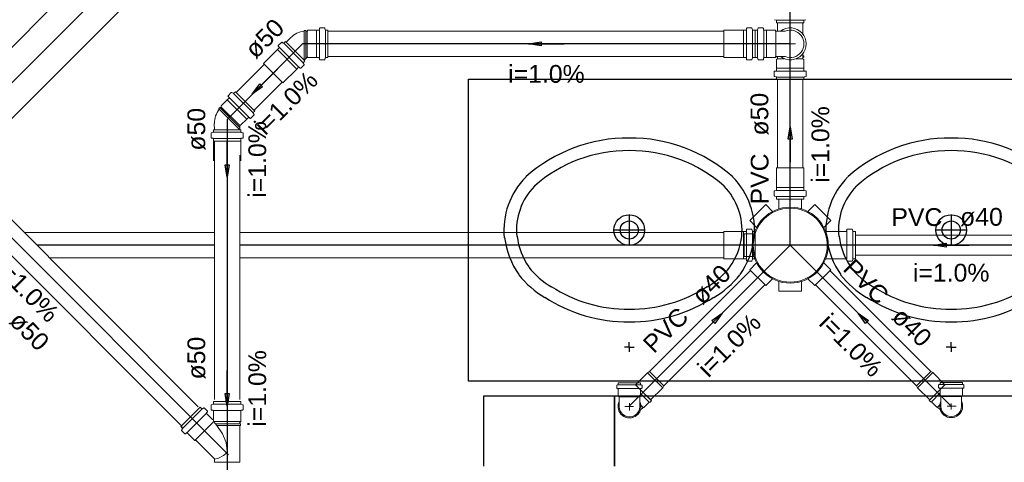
# Model space of a CAD drawing. Header units: millimetres. Extents: x 0 to 354, y 0 to 59.
# Tile 75 of 84: x 287.93 to 295.76, y 37.62 to 41.13. Entities that reach past the tile are written whole.
import ezdxf

# ---------------------------------------------------------------- set-up
doc = ezdxf.new("R2010")
doc.units = ezdxf.units.MM
for name, color, linetype, lineweight in [('AP-Colunas', 196, 'Continuous', 30), ('CV-Sentido tubo', 32, 'Continuous', 20), ('CV-Seção tubo', 32, 'Continuous', 20), ('CV-Textos tubo', 1, 'Continuous', 20), ('CV-Tubos detalhe', 32, 'Continuous', 30), ('Simbolos', 3, 'Continuous', 20), ('SIMBOLOS INT', 1, 'Continuous', 30), ('SIMBOLOS-INT', 1, 'Continuous', 20), ('Simbolos_int', 1, 'Continuous', 5), ('TQ-Sentido tubo', 32, 'Continuous', 20), ('TQ-Seção tubo', 32, 'Continuous', 20), ('TQ-Textos tubo', 1, 'Continuous', 20), ('TQ-Tubos detalhe', 32, 'Continuous', 30)]:
    doc.layers.add(name, color=color, linetype=linetype, lineweight=lineweight)
doc.styles.add('Arial', font='arial.ttf')
doc.styles.get("Standard").update_dxf_attribs({"font": 'arial.ttf'})
doc.dimstyles.get("Standard").update_dxf_attribs({"dimtxt": 0.18, "dimasz": 0.18, "dimexe": 0.18, "dimexo": 0.0625, "dimgap": 0.09, "dimtad": 0, "dimtih": 1, "dimtoh": 1, "dimdec": 4, "dimzin": 0, "dimdsep": 46, "dimtxsty": 'Standard', "dimcen": 0.09, "dimadec": 0, "dimazin": 0, "dimtfac": 1, "dimtdec": 4, "dimtofl": 0, "dimtmove": 0, "dimatfit": 3, "dimfxl": 1, "dimtolj": 1, "dimtzin": 0, "dimarcsym": 0})

msp = doc.modelspace()

# ---------------------------------------------------------------- linework, layer by layer
at = {"color": 1}
for p, q in [((292.6627, 38.1413), (291.6217, 38.1413)), ((291.6217, 38.1413), (291.6217, 37.5833)), ((292.6627, 37.5833), (292.6627, 38.1413)), ((303.4207, 38.1413), (292.6627, 38.1413)), ((292.6627, 38.1413), (292.6627, 37.5833))]:
    msp.add_line(p, q, dxfattribs=at)
at = {"layer": 'AP-Colunas'}
msp.add_lwpolyline([(291.5017, 38.2613), (291.5017, 40.6613), (299.1817, 40.6613), (299.1817, 38.2613), (291.5017, 38.2613)], close=True, dxfattribs=at)
at = {"layer": 'CV-Seção tubo'}
for p, q in [((283.4959, 43.9123), (289.352, 38.0566)), ((283.3547, 43.7709), (289.2253, 37.8995)), ((293.5317, 41.0413), (290.3837, 41.0413)), ((293.5317, 40.8413), (290.3837, 40.8413)), ((289.8767, 40.7781), (289.6537, 40.5548)), ((290.0187, 40.6367), (289.7957, 40.4134)), ((289.4817, 40.1675), (289.4817, 38.1153)), ((289.6817, 40.0558), (289.6817, 38.1153)), ((289.4817, 39.4413), (287.9673, 39.4413)), ((291.5017, 39.4413), (289.6817, 39.4413)), ((293.5317, 39.4413), (290.3837, 39.4413)), ((289.4817, 39.2413), (288.1673, 39.2413)), ((291.5017, 39.2413), (289.6817, 39.2413)), ((293.5317, 39.2413), (290.3837, 39.2413))]:
    msp.add_line(p, q, dxfattribs=at)
at = {"layer": 'CV-Tubos detalhe'}
for p, q in [((281.6035, 45.6633), (289.5817, 37.6851)), ((290.1817, 40.9413), (289.5817, 40.3413)), ((294.0597, 40.9413), (290.1817, 40.9413)), ((289.5817, 40.3413), (289.5817, 39.7023)), ((289.5817, 39.7023), (289.5817, 38.7023)), ((289.4817, 39.3413), (288.0673, 39.3413)), ((290.1817, 39.3413), (289.6817, 39.3413)), ((294.0597, 39.3413), (290.1817, 39.3413)), ((289.5817, 38.7023), (289.5817, 37.7023)), ((289.5817, 37.7023), (289.5817, 36.7023))]:
    msp.add_line(p, q, dxfattribs=at)
at = {"layer": 'Simbolos'}
for p, q in [((293.9357, 41.1333), (293.9477, 41.1303)), ((293.9507, 41.1093), (293.9507, 41.1263)), ((294.1687, 41.1093), (293.9507, 41.1093)), ((293.9587, 41.0423), (293.9587, 41.1093)), ((294.1607, 41.0183), (294.1607, 41.1093)), ((294.1687, 41.1093), (294.1687, 41.1263)), ((294.1837, 41.1333), (294.1717, 41.1303)), ((290.1947, 41.0423), (290.1957, 41.0483)), ((290.2067, 41.0483), (290.1957, 41.0483)), ((290.2077, 41.0423), (290.2067, 41.0483)), ((290.2177, 41.0423), (290.2077, 41.0423)), ((290.2247, 41.0503), (290.2177, 41.0423)), ((290.2927, 41.0503), (290.2247, 41.0503)), ((290.3117, 41.0503), (290.2927, 41.0503)), ((290.3167, 41.0653), (290.3157, 41.0543)), ((290.3557, 41.0683), (290.3207, 41.0683)), ((290.3597, 41.0653), (290.3627, 41.0533)), ((290.3837, 41.0503), (290.3667, 41.0503)), ((290.3837, 41.0503), (290.3837, 40.8323)), ((293.6877, 41.0503), (293.5317, 41.0503)), ((293.6887, 41.0503), (293.6877, 41.0503)), ((293.7077, 41.0503), (293.6887, 41.0503)), ((293.7127, 41.0653), (293.7117, 41.0543)), ((293.7517, 41.0683), (293.7167, 41.0683)), ((293.7557, 41.0653), (293.7587, 41.0533)), ((293.7797, 41.0503), (293.7627, 41.0503)), ((293.7797, 40.8323), (293.7797, 41.0503)), ((293.7797, 41.0503), (293.7967, 41.0503)), ((293.7797, 41.0503), (293.7797, 40.8323)), ((293.8037, 41.0653), (293.8007, 41.0533)), ((293.8077, 41.0683), (293.8427, 41.0683)), ((293.8467, 41.0653), (293.8477, 41.0543)), ((293.8517, 41.0503), (293.8707, 41.0503)), ((293.8707, 41.0503), (293.8717, 41.0503)), ((293.8717, 41.0503), (293.9387, 41.0503)), ((293.9387, 41.0503), (293.9457, 41.0423)), ((293.9457, 41.0423), (294.0187, 41.0423)), ((290.0137, 40.9528), (289.9887, 40.928)), ((290.0187, 40.9535), (290.0287, 40.9471)), ((290.0457, 40.9598), (290.0337, 40.9478)), ((290.0457, 40.9598), (290.2007, 40.8057)), ((290.0867, 40.9903), (290.0517, 40.9543)), ((289.9807, 40.8948), (289.8707, 40.7845)), ((289.9817, 40.8955), (289.9807, 40.8948)), ((289.9957, 40.9089), (289.9817, 40.8955)), ((289.9877, 40.9231), (289.9957, 40.9146)), ((290.2007, 40.8057), (290.1887, 40.7937)), ((290.2177, 40.8343), (290.1947, 40.8113)), ((290.2247, 40.8323), (290.2237, 40.8343)), ((290.2927, 40.8323), (290.2247, 40.8323)), ((290.3117, 40.8323), (290.2927, 40.8323)), ((290.3167, 40.8173), (290.3157, 40.8283)), ((290.3557, 40.8143), (290.3207, 40.8143)), ((290.3597, 40.8173), (290.3627, 40.8293)), ((290.3837, 40.8323), (290.3667, 40.8323)), ((293.6877, 40.8323), (293.5317, 40.8323)), ((293.6887, 40.8323), (293.6877, 40.8323)), ((293.7077, 40.8323), (293.6887, 40.8323)), ((293.7127, 40.8173), (293.7117, 40.8283)), ((293.7517, 40.8143), (293.7167, 40.8143)), ((293.7557, 40.8173), (293.7587, 40.8293)), ((293.7797, 40.8323), (293.7627, 40.8323)), ((293.7797, 40.8323), (293.7967, 40.8323)), ((293.8037, 40.8173), (293.8007, 40.8293)), ((293.8077, 40.8143), (293.8427, 40.8143)), ((293.8467, 40.8173), (293.8477, 40.8283)), ((293.8517, 40.8323), (293.8707, 40.8323)), ((293.8707, 40.8323), (293.8717, 40.8323)), ((293.8717, 40.8323), (293.9387, 40.8323)), ((293.9387, 40.8323), (293.9457, 40.8403)), ((293.9457, 40.8403), (294.0187, 40.8403)), ((293.9507, 40.8163), (293.9587, 40.8233)), ((293.9507, 40.7483), (293.9507, 40.8163)), ((293.9527, 40.8343), (293.9527, 40.8403)), ((293.9587, 40.8333), (293.9527, 40.8343)), ((293.9587, 40.8233), (293.9587, 40.8403)), ((294.1607, 40.8233), (294.1607, 40.8643)), ((294.1607, 40.8463), (294.1667, 40.8453)), ((294.1607, 40.8333), (294.1667, 40.8343)), ((294.1687, 40.8163), (294.1607, 40.8233)), ((294.1667, 40.8343), (294.1667, 40.8453)), ((294.1687, 40.7483), (294.1687, 40.8163)), ((290.1357, 40.7406), (290.0247, 40.6303)), ((290.1497, 40.7548), (290.1357, 40.7413)), ((290.1357, 40.7413), (290.1357, 40.7406)), ((290.1637, 40.7477), (290.1547, 40.7548)), ((290.1927, 40.7732), (290.1687, 40.7484)), ((290.1937, 40.7781), (290.1877, 40.7887)), ((293.9327, 40.6853), (293.9327, 40.7203)), ((293.9357, 40.7243), (293.9467, 40.7253)), ((293.9507, 40.7293), (293.9507, 40.7483)), ((294.1687, 40.7293), (294.1687, 40.7483)), ((294.1837, 40.7243), (294.1727, 40.7253)), ((294.1867, 40.6853), (294.1867, 40.7203)), ((293.9357, 40.6813), (293.9477, 40.6783)), ((293.9507, 40.6573), (293.9507, 40.6743)), ((294.1687, 40.6573), (293.9507, 40.6573)), ((294.1687, 40.6573), (294.1687, 40.6743)), ((294.1837, 40.6813), (294.1717, 40.6783)), ((289.6477, 40.5612), (289.6357, 40.5492)), ((289.6477, 40.5612), (289.8017, 40.407)), ((289.5827, 40.4968), (289.5347, 40.4488)), ((289.5967, 40.5103), (289.5827, 40.4968)), ((289.6147, 40.5541), (289.5897, 40.5294)), ((289.5897, 40.5244), (289.5967, 40.5159)), ((289.6197, 40.5548), (289.6307, 40.5485)), ((289.5237, 40.4346), (289.5157, 40.4268)), ((289.5197, 40.4219), (289.5157, 40.4268)), ((289.5287, 40.4311), (289.5237, 40.4346)), ((289.5357, 40.4381), (289.5287, 40.4311)), ((289.5347, 40.4488), (289.5357, 40.4381)), ((289.8017, 40.407), (289.7897, 40.395)), ((289.7377, 40.3427), (289.6887, 40.2946)), ((289.7507, 40.3561), (289.7377, 40.3427)), ((289.7647, 40.349), (289.7567, 40.3561)), ((289.7947, 40.3745), (289.7697, 40.3498)), ((289.7957, 40.3795), (289.7887, 40.3901)), ((289.4727, 40.2585), (289.6907, 40.2585)), ((289.4727, 40.2585), (289.4727, 40.2415)), ((289.4797, 40.3087), (289.4807, 40.2585)), ((289.6827, 40.2911), (289.6827, 40.2585)), ((289.6887, 40.2946), (289.6867, 40.2953)), ((289.6907, 40.2585), (289.6907, 40.2415)), ((289.4547, 40.2305), (289.4547, 40.1955)), ((289.4577, 40.2345), (289.4697, 40.2375)), ((289.4577, 40.1915), (289.4687, 40.1905)), ((289.4727, 40.1865), (289.4727, 40.1675)), ((289.6907, 40.1865), (289.6907, 40.1675)), ((289.7057, 40.2345), (289.6937, 40.2375)), ((289.7057, 40.1915), (289.6947, 40.1905)), ((289.7087, 40.2305), (289.7087, 40.1955)), ((289.4727, 40.1675), (289.4727, 40.1665)), ((289.4727, 40.1665), (289.4727, 40.0105)), ((289.6907, 40.1675), (289.6907, 40.1665)), ((289.6907, 40.1665), (289.6907, 40.0105)), ((293.9507, 39.7993), (293.9507, 39.9553)), ((294.1687, 39.7993), (294.1687, 39.9553)), ((293.9507, 39.7983), (293.9507, 39.7993)), ((293.9507, 39.7793), (293.9507, 39.7983)), ((294.1687, 39.7983), (294.1687, 39.7993)), ((294.1687, 39.7793), (294.1687, 39.7983)), ((293.9327, 39.7353), (293.9327, 39.7703)), ((293.9357, 39.7743), (293.9467, 39.7753)), ((293.9357, 39.7313), (293.9477, 39.7283)), ((293.9507, 39.7073), (293.9507, 39.7243)), ((294.1687, 39.7073), (293.9507, 39.7073)), ((293.9697, 39.7073), (293.9697, 39.6293)), ((293.9697, 39.7073), (294.1497, 39.7073)), ((294.1497, 39.7073), (294.1497, 39.6293)), ((294.1687, 39.7073), (294.1687, 39.7243)), ((294.1837, 39.7313), (294.1717, 39.7283)), ((294.1837, 39.7743), (294.1727, 39.7753)), ((294.1867, 39.7353), (294.1867, 39.7703)), ((293.7377, 39.5363), (293.8647, 39.6633)), ((293.8647, 39.6633), (293.9197, 39.6083)), ((294.2547, 39.6633), (294.1997, 39.6083)), ((294.2547, 39.6633), (294.3817, 39.5363)), ((293.7127, 39.4653), (293.7117, 39.4543)), ((293.7517, 39.4683), (293.7167, 39.4683)), ((293.7377, 39.5363), (293.7927, 39.4813)), ((293.7557, 39.4653), (293.7587, 39.4533)), ((294.3817, 39.5363), (294.3267, 39.4813)), ((294.5107, 39.4653), (294.5097, 39.4543)), ((294.5497, 39.4683), (294.5147, 39.4683)), ((294.5537, 39.4653), (294.5567, 39.4533)), ((293.6877, 39.4503), (293.5317, 39.4503)), ((293.6887, 39.4503), (293.6877, 39.4503)), ((293.7077, 39.4503), (293.6887, 39.4503)), ((293.6937, 39.2513), (293.6937, 39.4313)), ((293.6937, 39.4313), (293.7717, 39.4313)), ((293.7797, 39.4503), (293.7627, 39.4503)), ((293.7797, 39.2323), (293.7797, 39.4503)), ((293.7797, 39.4503), (293.7797, 39.2323)), ((294.5057, 39.4503), (294.3407, 39.4503)), ((294.5777, 39.4503), (294.5607, 39.4503)), ((294.5777, 39.4503), (294.5777, 39.2323)), ((293.6877, 39.2323), (293.5317, 39.2323)), ((293.6887, 39.2323), (293.6877, 39.2323)), ((293.7077, 39.2323), (293.6887, 39.2323)), ((293.6937, 39.2513), (293.7717, 39.2513)), ((293.7557, 39.2173), (293.7587, 39.2293)), ((293.7797, 39.2323), (293.7627, 39.2323)), ((294.5057, 39.2323), (294.3407, 39.2323)), ((294.5537, 39.2173), (294.5567, 39.2293)), ((294.5777, 39.2323), (294.5607, 39.2323)), ((293.7127, 39.2173), (293.7117, 39.2283)), ((293.7517, 39.2143), (293.7167, 39.2143)), ((293.7377, 39.1463), (293.7927, 39.2013)), ((294.3817, 39.1463), (294.3267, 39.2013)), ((294.5107, 39.2173), (294.5097, 39.2283)), ((294.5497, 39.2143), (294.5147, 39.2143)), ((293.8647, 39.0193), (293.7377, 39.1463)), ((293.8647, 39.0193), (293.9197, 39.0743)), ((294.2547, 39.0193), (294.1997, 39.0743)), ((294.3817, 39.1463), (294.2547, 39.0193)), ((293.9697, 38.9753), (293.9697, 39.0533)), ((294.1497, 38.9753), (294.1497, 39.0533)), ((294.1497, 38.9753), (293.9697, 38.9753)), ((292.8297, 38.2314), (292.9257, 38.3275)), ((292.9257, 38.3275), (292.9417, 38.3367)), ((295.1937, 38.3279), (295.1767, 38.3371)), ((295.2897, 38.2317), (295.1937, 38.3279)), ((292.6807, 38.2253), (292.6807, 38.2063)), ((292.6837, 38.2293), (292.6897, 38.2313)), ((292.8697, 38.2473), (292.6927, 38.2473)), ((292.6927, 38.2473), (292.6927, 38.2353)), ((292.9497, 38.1112), (292.8297, 38.2314)), ((292.8697, 38.2473), (292.8697, 38.2353)), ((292.8787, 38.2293), (292.8727, 38.2313)), ((292.8817, 38.2253), (292.8817, 38.2063)), ((293.0457, 38.2073), (293.0547, 38.2236)), ((295.0727, 38.2077), (295.0637, 38.224)), ((295.2897, 38.2317), (295.1697, 38.1115)), ((295.2397, 38.2283), (295.2397, 38.2093)), ((295.2427, 38.2323), (295.2487, 38.2333)), ((295.2517, 38.2493), (295.4287, 38.2493)), ((295.2517, 38.2493), (295.2517, 38.2373)), ((295.4287, 38.2493), (295.4287, 38.2373)), ((295.4377, 38.2323), (295.4317, 38.2333)), ((295.4407, 38.2283), (295.4407, 38.2093)), ((292.6847, 38.2023), (292.6897, 38.2023)), ((292.6927, 38.1983), (292.6927, 38.1413)), ((292.6927, 38.1413), (292.6987, 38.1353)), ((292.6987, 38.0983), (292.6987, 38.1353)), ((292.8697, 38.1413), (292.8637, 38.1353)), ((292.8637, 38.0983), (292.8637, 38.1353)), ((292.8697, 38.1983), (292.8697, 38.1413)), ((292.9557, 38.1053), (292.8697, 38.1913)), ((292.8777, 38.2023), (292.8727, 38.2023)), ((292.9497, 38.1112), (293.0457, 38.2073)), ((295.1697, 38.1115), (295.0727, 38.2077)), ((295.1657, 38.1073), (295.2517, 38.1943)), ((295.2437, 38.2053), (295.2487, 38.2043)), ((295.2517, 38.2003), (295.2517, 38.1433)), ((295.2517, 38.1433), (295.2577, 38.1383)), ((295.2577, 38.1013), (295.2577, 38.1383)), ((295.4287, 38.1433), (295.4227, 38.1383)), ((295.4227, 38.1013), (295.4227, 38.1383)), ((295.4287, 38.2003), (295.4287, 38.1433)), ((295.4367, 38.2053), (295.4317, 38.2043)), ((289.3677, 38.0541), (289.2127, 37.8991)), ((289.3677, 38.0541), (289.3797, 38.0411)), ((289.4547, 38.0691), (289.4547, 38.0341)), ((289.4577, 38.0721), (289.4697, 38.0761)), ((289.6907, 38.0971), (289.4727, 38.0971)), ((289.4727, 38.0971), (289.4727, 38.0801)), ((289.6907, 38.0971), (289.6907, 38.0801)), ((289.7057, 38.0721), (289.6937, 38.0761)), ((289.7087, 38.0691), (289.7087, 38.0341)), ((292.6987, 38.0593), (292.6987, 38.0983)), ((292.8637, 38.0593), (292.8637, 38.0983)), ((292.9387, 38.0933), (292.8967, 38.0513)), ((292.9447, 38.0933), (292.9387, 38.0933)), ((292.9557, 38.1053), (292.9447, 38.0933)), ((295.1657, 38.1073), (295.1767, 38.0963)), ((295.1767, 38.0963), (295.1827, 38.0963)), ((295.1827, 38.0963), (295.2247, 38.0543)), ((295.2247, 38.0543), (295.2317, 38.0543)), ((295.2537, 38.0313), (295.2317, 38.0543)), ((295.2577, 38.0613), (295.2577, 38.1013)), ((295.4227, 38.0613), (295.4227, 38.1013)), ((289.3957, 38.0471), (289.3847, 38.0411)), ((289.4007, 38.0461), (289.4247, 38.0211)), ((289.4257, 38.0161), (289.4187, 38.0081)), ((289.4187, 38.0031), (289.4667, 37.9551)), ((289.4577, 38.0301), (289.4687, 38.0291)), ((289.4727, 38.0251), (289.4727, 38.0061)), ((289.4727, 38.0061), (289.4727, 38.0051)), ((289.4727, 38.0051), (289.4727, 37.9581)), ((289.6907, 38.0251), (289.6907, 38.0061)), ((289.6907, 38.0061), (289.6907, 38.0051)), ((289.6907, 38.0051), (289.6907, 37.9381)), ((289.7057, 38.0301), (289.6947, 38.0291)), ((292.8667, 38.0283), (292.8897, 38.0513)), ((292.8967, 38.0513), (292.8897, 38.0513)), ((289.2127, 37.8991), (289.2257, 37.8871)), ((289.6907, 37.9381), (289.6827, 37.9311)), ((289.6827, 37.9311), (289.6827, 37.9201)), ((289.6827, 37.9201), (289.6887, 37.9201)), ((289.6827, 37.9081), (289.6827, 37.6151)), ((289.6827, 37.9081), (289.6887, 37.9081)), ((289.6887, 37.9201), (289.6887, 37.9081)), ((289.2197, 37.8711), (289.2257, 37.8821)), ((289.2207, 37.8661), (289.2457, 37.8421)), ((289.2507, 37.8411), (289.2587, 37.8481)), ((289.2637, 37.8481), (289.3247, 37.7871)), ((289.3247, 37.7871), (289.3357, 37.7871)), ((289.3357, 37.7871), (289.4787, 37.6451)), ((289.4807, 37.6401), (289.4807, 37.6151))]:
    msp.add_line(p, q, dxfattribs=at)
msp.add_circle((294.0597, 39.3413), 0.302, dxfattribs=at)
for centre, radius, start, end in [((293.9467, 41.1263), 0.004, 0, 75), ((294.1727, 41.1263), 0.004, 105, 180), ((290.2197, 40.8553), 0.1893, 97.6023, 134.556), ((290.3117, 41.0543), 0.004, 270, 355), ((290.3207, 41.0643), 0.004, 90, 175), ((290.3557, 41.0643), 0.004, 15, 90), ((290.3667, 41.0543), 0.004, 195, 270), ((293.7077, 41.0543), 0.004, 270, 355), ((293.7167, 41.0643), 0.004, 90, 175), ((293.7517, 41.0643), 0.004, 15, 90), ((293.7627, 41.0543), 0.004, 195, 270), ((293.7967, 41.0543), 0.004, 270, 345), ((293.8077, 41.0643), 0.004, 90, 165), ((293.8427, 41.0643), 0.004, 5, 90), ((293.8517, 41.0543), 0.004, 185, 270), ((294.0597, 40.9413), 0.1094, 247.953, 112.047), ((290.0167, 40.9499), 0.004, 59.9996, 135), ((289.9917, 40.9252), 0.004, 135, 220), ((289.9927, 40.9118), 0.004, 315, 39.9996), ((290.0317, 40.9507), 0.004, 240, 315), ((290.2207, 40.8313), 0.004, 45, 135), ((290.3117, 40.8283), 0.004, 5, 90), ((290.3207, 40.8183), 0.004, 185, 270), ((290.3557, 40.8183), 0.004, 270, 345), ((290.3667, 40.8283), 0.004, 90, 165), ((293.7077, 40.8283), 0.004, 5.00001, 90), ((293.7167, 40.8183), 0.004, 185, 270), ((293.7517, 40.8183), 0.004, 270, 345), ((293.7627, 40.8283), 0.004, 90, 165), ((293.7967, 40.8283), 0.004, 15, 90), ((293.8077, 40.8183), 0.004, 195, 270), ((293.8427, 40.8183), 0.004, 270, 355), ((293.8517, 40.8283), 0.004, 90, 175), ((290.1517, 40.752), 0.004, 49.9996, 135), ((290.1657, 40.7512), 0.004, 230, 315), ((290.1907, 40.7908), 0.004, 135, 210), ((290.1907, 40.776), 0.004, 315, 29.9996), ((293.9367, 40.7203), 0.004, 95, 180), ((293.9467, 40.7293), 0.004, 275, 0), ((294.1727, 40.7293), 0.004, 180, 265), ((294.1827, 40.7203), 0.004, 0, 85), ((293.9367, 40.6853), 0.004, 180, 255), ((293.9467, 40.6743), 0.004, 0, 75), ((294.1727, 40.6743), 0.004, 105, 180), ((294.1827, 40.6853), 0.004, 285, 0), ((289.5927, 40.5265), 0.004, 135, 220), ((289.5937, 40.5131), 0.004, 315, 39.9996), ((289.6177, 40.5513), 0.004, 59.9996, 135), ((289.6327, 40.552), 0.004, 240, 315), ((289.6697, 40.3073), 0.1893, 142.602, 179.555), ((289.7537, 40.3533), 0.004, 49.9996, 135), ((289.7667, 40.3526), 0.004, 230, 315), ((289.7927, 40.3922), 0.004, 135, 210), ((289.7917, 40.3773), 0.004, 315, 29.9996), ((289.6867, 40.2911), 0.004, 89.9996, 180), ((289.4587, 40.2305), 0.004, 105, 180), ((289.4587, 40.1955), 0.004, 180, 265), ((289.4687, 40.1865), 0.004, 0, 85), ((289.4687, 40.2415), 0.004, 285, 0), ((289.6947, 40.2415), 0.004, 180, 255), ((289.6947, 40.1865), 0.004, 95, 180), ((289.7047, 40.1955), 0.004, 275, 0), ((289.7047, 40.2305), 0.004, 0, 75), ((293.9467, 39.7793), 0.004, 275, 0), ((294.1727, 39.7793), 0.004, 180, 265), ((293.9367, 39.7703), 0.004, 95, 180), ((293.9367, 39.7353), 0.004, 180, 255), ((293.9467, 39.7243), 0.004, 0, 75), ((294.1727, 39.7243), 0.004, 105, 180), ((294.1827, 39.7703), 0.004, 0, 85), ((294.1827, 39.7353), 0.004, 285, 0), ((293.7167, 39.4643), 0.004, 90, 175), ((293.7517, 39.4643), 0.004, 15, 90), ((294.5147, 39.4643), 0.004, 90, 175), ((294.5497, 39.4643), 0.004, 15, 90), ((293.7077, 39.4543), 0.004, 270, 355), ((293.7627, 39.4543), 0.004, 195, 270), ((294.5057, 39.4543), 0.004, 270, 355), ((294.5607, 39.4543), 0.004, 195, 270), ((293.7077, 39.2283), 0.004, 5.00001, 90), ((293.7627, 39.2283), 0.004, 90, 165), ((294.5057, 39.2283), 0.004, 5, 90), ((294.5607, 39.2283), 0.004, 90, 165), ((293.7167, 39.2183), 0.004, 185, 270), ((293.7517, 39.2183), 0.004, 270, 345), ((294.5147, 39.2183), 0.004, 185, 270), ((294.5497, 39.2183), 0.004, 270, 345), ((292.6847, 38.2253), 0.004, 105, 180), ((292.6887, 38.2353), 0.004, 285, 0.00006), ((292.8737, 38.2353), 0.004, 180, 255), ((292.8777, 38.2253), 0.004, 0.00006, 74.9999), ((295.2437, 38.2283), 0.004, 105, 180), ((295.2477, 38.2373), 0.004, 285, 0.00006), ((295.4327, 38.2373), 0.004, 180, 255), ((295.4367, 38.2283), 0.004, 0.00006, 75.0001), ((292.6847, 38.2063), 0.004, 180, 265), ((292.6887, 38.1983), 0.004, 0.00006, 84.9999), ((292.8737, 38.1983), 0.004, 94.9999, 180), ((292.8777, 38.2063), 0.004, 275, 0.00006), ((295.2437, 38.2093), 0.004, 180, 265), ((295.2477, 38.2003), 0.004, 0.00006, 85.0001), ((295.4327, 38.2003), 0.004, 95.0001, 180), ((295.4367, 38.2093), 0.004, 275, 0.00006), ((289.4587, 38.0691), 0.004, 105, 180), ((289.4687, 38.0801), 0.004, 285, 0), ((289.6947, 38.0801), 0.004, 180, 255), ((289.7047, 38.0691), 0.004, 0, 75.0001), ((292.7817, 38.0593), 0.0823, 180, 0.00006), ((295.3397, 38.0613), 0.0823, 180, 0.00006), ((289.3827, 38.0441), 0.004, 225, 300), ((289.3977, 38.0431), 0.004, 44.9999, 120), ((289.4217, 38.0051), 0.004, 140, 225), ((289.4227, 38.0191), 0.004, 320, 45.0002), ((289.4587, 38.0341), 0.004, 180, 265), ((289.4687, 38.0251), 0.004, 0, 85.0001), ((289.6947, 38.0251), 0.004, 94.9999, 180), ((289.7047, 38.0341), 0.004, 275, 0), ((289.4687, 37.9581), 0.004, 225, 0), ((289.2237, 37.8691), 0.004, 150, 225), ((289.2227, 37.8841), 0.004, 330, 45.0002), ((289.2477, 37.8441), 0.004, 225, 310), ((289.2617, 37.8451), 0.004, 45.0002, 130), ((289.4747, 37.6401), 0.006, 0, 45)]:
    msp.add_arc(centre, radius, start, end, dxfattribs=at)
at = {"layer": 'SIMBOLOS INT', "linetype": 'Continuous'}
for p, q in [((292.7797, 39.5843), (292.7797, 39.3383)), ((295.3397, 39.5843), (295.3397, 39.3383)), ((292.9027, 39.4613), (292.6597, 39.4613)), ((295.4627, 39.4613), (295.2197, 39.4613)), ((292.7797, 38.5313), (292.7407, 38.5313)), ((292.7797, 38.5313), (292.7797, 38.5703)), ((292.7797, 38.5313), (292.8187, 38.5313)), ((292.7797, 38.5313), (292.7797, 38.4923)), ((295.3397, 38.5313), (295.3007, 38.5313)), ((295.3397, 38.5313), (295.3397, 38.5703)), ((295.3397, 38.5313), (295.3787, 38.5313)), ((295.3397, 38.5313), (295.3397, 38.4923))]:
    msp.add_line(p, q, dxfattribs=at)
for centre, radius in [((292.7797, 39.4613), 0.122), ((295.3397, 39.4613), 0.122), ((292.7797, 39.4613), 0.072), ((295.3397, 39.4613), 0.072)]:
    msp.add_circle(centre, radius, dxfattribs=at)
for centre, radius, start, end in [((292.7707, 38.9693), 1.2237, 89.516, 131.676), ((292.7887, 38.9693), 1.2237, 48.324, 90.484), ((295.3307, 38.9693), 1.2237, 89.516, 131.676), ((295.3487, 38.9693), 1.2237, 48.324, 90.484), ((292.7707, 38.9693), 1.1237, 89.516, 131.496), ((292.7887, 38.9693), 1.1237, 48.504, 90.484), ((295.3307, 38.9693), 1.1237, 89.516, 131.496), ((295.3487, 38.9693), 1.1237, 48.504, 90.484), ((292.3897, 39.4583), 0.6069, 135.618, 185.548), ((293.1697, 39.4583), 0.6069, 354.452, 44.382), ((294.9497, 39.4583), 0.6069, 135.618, 185.548), ((292.3897, 39.4583), 0.5069, 135.998, 185.422), ((293.1697, 39.4583), 0.5069, 354.578, 44.002), ((294.9497, 39.4583), 0.5069, 135.998, 185.422), ((292.4197, 39.4763), 0.6357, 186.823, 215.477), ((292.4197, 39.4763), 0.5357, 186.943, 215.195), ((293.1427, 39.4763), 0.5357, 324.805, 353.057), ((293.1427, 39.4763), 0.6357, 324.523, 353.177), ((294.9797, 39.4763), 0.6357, 186.823, 215.477), ((294.9797, 39.4763), 0.5357, 186.943, 215.195), ((292.4977, 39.5813), 0.6636, 218.747, 239.424), ((293.0617, 39.5813), 0.6636, 300.575, 321.253), ((295.0577, 39.5813), 0.6636, 218.747, 239.424), ((292.4977, 39.5813), 0.7636, 218.516, 239.275), ((293.0617, 39.5813), 0.7636, 300.725, 321.484), ((295.0577, 39.5813), 0.7636, 218.516, 239.275), ((292.7707, 39.9593), 1.1273, 237.172, 270.45), ((292.7887, 39.9593), 1.1273, 269.55, 302.828), ((295.3307, 39.9593), 1.1273, 237.172, 270.45), ((295.3487, 39.9593), 1.1273, 269.55, 302.828), ((292.7707, 39.9593), 1.2273, 237.262, 270.45), ((292.7887, 39.9593), 1.2273, 269.55, 302.738), ((295.3307, 39.9593), 1.2273, 237.262, 270.45), ((295.3487, 39.9593), 1.2273, 269.55, 302.738)]:
    msp.add_arc(centre, radius, start, end, dxfattribs=at)
at = {"layer": 'SIMBOLOS-INT'}
for p, q in [((289.6907, 38.0761), (289.4727, 38.0761)), ((289.3827, 38.0391), (289.2277, 37.8841)), ((289.4167, 38.0051), (289.2617, 37.8501)), ((289.6907, 38.0281), (289.4727, 38.0281)), ((289.3247, 37.7871), (289.4767, 37.9391)), ((289.4767, 37.9381), (289.6907, 37.9381)), ((289.6827, 37.9201), (289.4887, 37.9201)), ((289.4887, 37.9201), (289.4987, 37.9081)), ((289.6827, 37.9081), (289.4987, 37.9081)), ((289.5787, 37.6881), (289.5927, 37.6741)), ((289.5817, 37.6951), (289.5817, 37.6631)), ((289.6827, 37.6151), (289.4807, 37.6151))]:
    msp.add_line(p, q, dxfattribs=at)
for points in [[(289.4887, 37.9201), (289.4807, 37.9301), (289.4697, 37.9541)], [(289.5767, 37.6871), (289.5827, 37.7041), (289.5737, 37.7721), (289.5447, 37.8421), (289.4987, 37.9081)], [(289.4807, 37.6401), (289.5137, 37.6471), (289.5537, 37.6681), (289.5767, 37.6871)]]:
    msp.add_lwpolyline(points, dxfattribs=at)
at = {"layer": 'Simbolos_int'}
for p, q in [((294.1687, 41.1293), (293.9507, 41.1293)), ((294.1607, 41.1093), (293.9587, 41.1093)), ((290.1947, 41.0423), (290.1947, 40.8113)), ((290.2077, 41.0423), (290.2077, 40.8233)), ((290.2177, 41.0423), (290.2177, 40.8343)), ((290.2927, 41.0503), (290.2927, 40.8323)), ((290.3157, 41.0503), (290.3157, 40.8323)), ((290.3637, 41.0503), (290.3637, 40.8323)), ((293.5317, 41.0503), (293.5317, 40.8323)), ((293.6887, 41.0503), (293.6887, 40.8323)), ((293.7107, 41.0503), (293.7107, 40.8323)), ((293.7597, 41.0503), (293.7597, 40.8323)), ((293.7997, 40.8323), (293.7997, 41.0503)), ((293.8487, 40.8323), (293.8487, 41.0503)), ((293.8707, 41.0503), (293.8707, 40.8323)), ((293.9457, 41.0423), (293.9457, 40.8403)), ((290.1947, 40.8113), (290.0517, 40.9543)), ((294.0597, 40.9003), (294.0597, 40.9823)), ((289.9817, 40.8955), (290.1357, 40.7413)), ((289.9977, 40.9111), (290.1517, 40.7569)), ((290.0317, 40.9457), (290.1857, 40.7916)), ((294.0597, 40.9413), (294.0147, 40.9413)), ((294.0147, 40.9413), (294.1007, 40.9413)), ((293.9587, 40.8233), (294.0127, 40.8233)), ((294.1607, 40.8233), (294.1067, 40.8233)), ((289.8707, 40.7845), (290.0247, 40.6303)), ((294.1687, 40.7483), (293.9507, 40.7483)), ((294.1687, 40.7253), (293.9507, 40.7253)), ((294.1687, 40.6773), (293.9507, 40.6773)), ((289.5827, 40.4968), (289.7377, 40.3427)), ((289.5997, 40.5131), (289.7537, 40.3589)), ((289.6337, 40.547), (289.7877, 40.3929)), ((289.5197, 40.4219), (289.6827, 40.2585)), ((289.5287, 40.4311), (289.6837, 40.2762)), ((289.5357, 40.4381), (289.6827, 40.2911)), ((289.6827, 40.2585), (289.4807, 40.2585)), ((289.4727, 40.2385), (289.6907, 40.2385)), ((289.4727, 40.1895), (289.6907, 40.1895)), ((289.4727, 40.1675), (289.6907, 40.1675)), ((294.1687, 39.9553), (293.9507, 39.9553)), ((294.1687, 39.7983), (293.9507, 39.7983)), ((294.1687, 39.7763), (293.9507, 39.7763)), ((294.1687, 39.7273), (293.9507, 39.7273)), ((293.5317, 39.4503), (293.5317, 39.2323)), ((293.6887, 39.4503), (293.6887, 39.2323)), ((293.7107, 39.4503), (293.7107, 39.2323)), ((293.7597, 39.4503), (293.7597, 39.2323)), ((294.5087, 39.4503), (294.5087, 39.2323)), ((294.5577, 39.4503), (294.5577, 39.2323)), ((293.0457, 38.2073), (292.9257, 38.3275)), ((293.0547, 38.2236), (292.9417, 38.3367)), ((295.1767, 38.3371), (295.0637, 38.224)), ((295.1937, 38.3279), (295.0727, 38.2077)), ((292.6927, 38.2313), (292.8697, 38.2313)), ((295.4287, 38.2343), (295.2517, 38.2343)), ((292.6927, 38.2013), (292.8697, 38.2013)), ((292.6987, 38.1353), (292.8637, 38.1353)), ((292.9387, 38.0933), (292.8697, 38.1633)), ((295.1827, 38.0963), (295.2517, 38.1663)), ((295.4287, 38.2043), (295.2517, 38.2043)), ((295.4227, 38.1383), (295.2577, 38.1383)), ((292.8147, 38.0593), (292.7457, 38.0593)), ((292.7817, 38.0273), (292.7817, 38.0853)), ((292.8897, 38.0513), (292.8717, 38.0693)), ((295.2317, 38.0543), (295.2497, 38.0713)), ((295.3787, 38.0613), (295.3077, 38.0613)), ((295.3397, 38.0343), (295.3397, 38.0833))]:
    msp.add_line(p, q, dxfattribs=at)
msp.add_circle((294.0597, 39.3413), 0.294, dxfattribs=at)
for centre, radius, start, end in [((294.0597, 40.9413), 0.1272, 232.861, 127.139), ((292.7817, 38.0593), 0.0912, 154.623, 25.3768), ((292.7817, 38.0593), 0.0912, 154.623, 340.377), ((295.3397, 38.0613), 0.0912, 154.623, 25.3769), ((295.3397, 38.0613), 0.0912, 199.623, 25.3769)]:
    msp.add_arc(centre, radius, start, end, dxfattribs=at)
at = {"layer": 'TQ-Seção tubo'}
for p, q in [((287.1147, 40.1604), (292.2527, 45.2982)), ((287.3977, 39.8775), (292.5357, 45.0153)), ((293.9597, 39.9553), (293.9597, 40.6573)), ((294.1597, 39.9553), (294.1597, 40.6573)), ((296.3567, 39.4213), (294.5777, 39.4213)), ((296.3567, 39.2613), (294.5777, 39.2613)), ((292.9417, 38.3367), (293.7447, 39.1393)), ((295.1767, 38.3371), (294.3747, 39.1393)), ((293.0547, 38.2236), (293.8577, 39.0262)), ((295.0637, 38.224), (294.2617, 39.0262))]:
    msp.add_line(p, q, dxfattribs=at)
at = {"layer": 'TQ-Tubos detalhe'}
for p, q in [((286.7607, 39.5233), (292.9007, 45.6633)), ((294.0597, 40.9413), (294.0597, 44.4633)), ((294.0597, 39.3413), (294.0597, 40.9413)), ((292.7797, 38.0613), (294.0597, 39.3413)), ((295.3397, 38.0613), (294.0597, 39.3413)), ((296.6207, 39.3413), (294.0597, 39.3413))]:
    msp.add_line(p, q, dxfattribs=at)

# ---------------------------------------------------------------- texts
at = {"layer": 'CV-Textos tubo', "char_height": 0.1412, "line_spacing_factor": 0.798, "style": 'Arial'}
for s, insert, width, attachment_point, rotation in [('ø50', (289.8108, 40.8122), 0.50832, 7, 45.00011), ('i=1.0%', (290.1018, 40.4212), 1.01664, 8, 45.00011), ('ø50', (289.4111, 40.0923), 0.50832, 7, 90.00021), ('i=1.0%', (289.8941, 40.0223), 1.01664, 8, 90.00021), ('i=1.0%', (287.9415, 38.9295), 1.01664, 8, 314.99989), ('ø50', (287.8376, 38.7257), 0.50832, 7, 314.99989), ('ø50', (289.4111, 38.2733), 0.50832, 7, 90.00021), ('i=1.0%', (289.8941, 38.2023), 1.01664, 8, 90.00021)]:
    msp.add_mtext(s, dxfattribs=dict(at, insert=insert, width=width, attachment_point=attachment_point, rotation=rotation))
at = {"layer": 'CV-Textos tubo', "insert": (292.1207, 40.6299), "char_height": 0.1412, "width": 1.01664, "attachment_point": 8, "line_spacing_factor": 0.798, "style": 'Arial'}
msp.add_mtext('i=1.0%', dxfattribs=at)
at = {"layer": 'TQ-Textos tubo', "char_height": 0.1412, "line_spacing_factor": 0.798, "style": 'Arial'}
for s, insert, width, attachment_point, rotation in [('ø50', (293.8891, 40.2123), 0.50832, 7, 90.00021), ('i=1.0%', (294.3721, 40.1413), 1.01664, 8, 90.00021), ('PVC', (293.8891, 40.0703), 0.50832, 9, 90.00021), ('ø40', (293.3628, 38.8572), 0.50832, 7, 45.00011), ('PVC', (294.7566, 38.8572), 0.50832, 9, 314.99989), ('PVC', (293.2638, 38.7582), 0.50832, 9, 45.00011), ('ø40', (294.8556, 38.7582), 0.50832, 7, 314.99989), ('i=1.0%', (293.6258, 38.4952), 1.01664, 8, 45.00011), ('i=1.0%', (294.4936, 38.4952), 1.01664, 8, 314.99989)]:
    msp.add_mtext(s, dxfattribs=dict(at, insert=insert, width=width, attachment_point=attachment_point, rotation=rotation))
for s, insert, width, attachment_point in [('PVC', (295.2697, 39.4919), 0.50832, 9), ('ø40', (295.4107, 39.4919), 0.50832, 7), ('i=1.0%', (295.3397, 39.0499), 1.01664, 8)]:
    msp.add_mtext(s, dxfattribs=dict(at, insert=insert, width=width, attachment_point=attachment_point))

# ---------------------------------------------------------------- leaders
at = {"layer": 'CV-Sentido tubo'}
for points in [[(291.9797, 40.9413), (292.2617, 40.9413)], [(289.7817, 40.5414), (289.9817, 40.7411)], [(289.5817, 39.8806), (289.5817, 40.163)], [(289.5817, 38.0611), (289.5817, 38.3435)]]:
    msp.add_leader(points, dimstyle='Standard', override={"dimasz": 0.1, "dimldrblk": 'CLOSED'}, dxfattribs=at)
at = {"layer": 'TQ-Sentido tubo'}
for points in [[(294.0597, 40.2825), (294.0597, 40.0001)], [(295.1987, 39.3413), (295.4817, 39.3413)], [(293.5197, 38.8011), (293.3197, 38.6014)], [(294.5997, 38.8011), (294.7997, 38.6014)]]:
    msp.add_leader(points, dimstyle='Standard', override={"dimasz": 0.1, "dimldrblk": 'CLOSED'}, dxfattribs=at)

doc.saveas('drawing.dxf')
